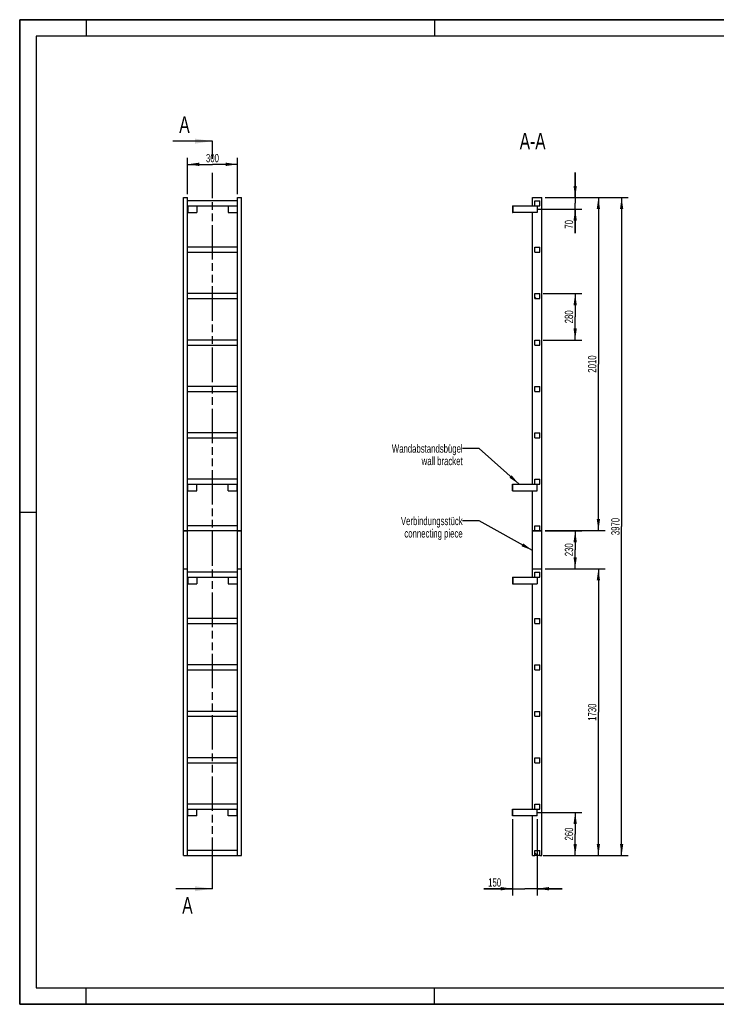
# Model space of a CAD drawing. Header units: millimetres. Extents: x 0 to 8400, y 0 to 5940.
# Tile 1 of 2: x 0 to 4200, y 0 to 5940. Entities that reach past the tile are written whole.
import ezdxf

# ---------------------------------------------------------------- set-up
doc = ezdxf.new("R2010")
doc.units = ezdxf.units.MM
doc.header["$LTSCALE"] = 462
doc.linetypes.add('PHANTOM', pattern=[0.8, 0.45, -0.05, 0.1, -0.05, 0.1, -0.05])
doc.layers.get('0').update_dxf_attribs({"linetype": 'CONTINUOUS'})
for name, color, linetype in [('050_DIMENSIONING', 7, 'CONTINUOUS'), ('053_NOTES', 7, 'CONTINUOUS'), ('HATCHING_BL0', 7, 'CONTINUOUS')]:
    doc.layers.add(name, color=color, linetype=linetype)
doc.styles.get("Standard").update_dxf_attribs({"font": 'txt', "width": 0.7})
doc.dimstyles.new('DIMSTYLE_1', dxfattribs={"dimtxt": 50, "dimasz": 70, "dimexe": 2, "dimexo": 1, "dimtad": 1, "dimdec": 1, "dimtxsty": 'Standard', "dimblk": '_FILLED', "dimblk1": '_FILLED', "dimblk2": '_FILLED', "dimcen": 0.09, "dimazin": 2, "dimtp": 0.5, "dimtm": 0.5, "dimtfac": 1, "dimtdec": 1, "dimtofl": 0, "dimtmove": 0, "dimatfit": 3, "dimldrblk": '_FILLED', "dimfxl": 1, "dimtolj": 1, "dimarcsym": 0})
doc.dimstyles.new('DIMSTYLE_2', dxfattribs={"dimtxt": 50, "dimasz": 70, "dimexe": 2, "dimexo": 1, "dimtad": 1, "dimdec": 1, "dimtxsty": 'Standard', "dimblk": '_FILLED', "dimblk1": '_FILLED', "dimblk2": '_FILLED', "dimcen": 0.09, "dimazin": 2, "dimtp": 0.3, "dimtm": 0.3, "dimtfac": 1, "dimtdec": 1, "dimtofl": 0, "dimtmove": 0, "dimatfit": 3, "dimldrblk": '_FILLED', "dimfxl": 1, "dimtolj": 1, "dimarcsym": 0})
doc.dimstyles.new('DIMSTYLE_3', dxfattribs={"dimtxt": 50, "dimasz": 70, "dimexe": 2, "dimexo": 1, "dimtad": 1, "dimtxsty": 'Standard', "dimblk": '_FILLED', "dimblk1": '_FILLED', "dimblk2": '_FILLED', "dimcen": 0.09, "dimazin": 2, "dimtp": 0.5, "dimtm": 0.5, "dimtfac": 1, "dimtofl": 0, "dimtmove": 0, "dimatfit": 3, "dimldrblk": '_FILLED', "dimfxl": 1, "dimtolj": 1, "dimarcsym": 0})
doc.dimstyles.new('DIMSTYLE_4', dxfattribs={"dimtxt": 50, "dimasz": 70, "dimexe": 2, "dimexo": 1, "dimtad": 1, "dimtxsty": 'Standard', "dimblk": '_FILLED', "dimblk1": '_FILLED', "dimblk2": '_FILLED', "dimcen": 0.09, "dimazin": 2, "dimtp": 2, "dimtm": 2, "dimtfac": 1, "dimtofl": 0, "dimtmove": 0, "dimatfit": 3, "dimldrblk": '_FILLED', "dimfxl": 1, "dimtolj": 1, "dimarcsym": 0})
doc.dimstyles.new('DIMSTYLE_5', dxfattribs={"dimtxt": 50, "dimasz": 70, "dimexe": 2, "dimexo": 1, "dimtad": 1, "dimtxsty": 'Standard', "dimblk": '_FILLED', "dimblk1": '_FILLED', "dimblk2": '_FILLED', "dimcen": 0.09, "dimazin": 2, "dimtp": 1.2, "dimtm": 1.2, "dimtfac": 1, "dimtofl": 0, "dimtmove": 0, "dimatfit": 3, "dimldrblk": '_FILLED', "dimfxl": 1, "dimtolj": 1, "dimarcsym": 0})
doc.dimstyles.new('DIMSTYLE_6', dxfattribs={"dimtxt": 50, "dimasz": 70, "dimexe": 2, "dimexo": 1, "dimtad": 1, "dimdec": 0, "dimtxsty": 'Standard', "dimblk": '_FILLED', "dimblk1": '_FILLED', "dimblk2": '_FILLED', "dimcen": 0.09, "dimazin": 2, "dimtp": 0.5, "dimtm": 0.5, "dimtfac": 1, "dimtdec": 0, "dimtofl": 0, "dimtmove": 0, "dimatfit": 3, "dimldrblk": '_FILLED', "dimfxl": 1, "dimtolj": 1, "dimarcsym": 0})
doc.dimstyles.get("Standard").update_dxf_attribs({"dimtxt": 50, "dimasz": 70, "dimexe": 2, "dimexo": 1, "dimtad": 1, "dimtxsty": 'Standard', "dimblk": '_FILLED', "dimblk1": '_FILLED', "dimblk2": '_FILLED', "dimcen": 0.09, "dimazin": 2, "dimtol": 1, "dimtp": 0.01, "dimtm": 0.01, "dimtfac": 1, "dimtofl": 0, "dimtmove": 0, "dimatfit": 3, "dimldrblk": '_FILLED', "dimfxl": 1, "dimtolj": 1, "dimarcsym": 0})

# ---------------------------------------------------------------- blocks, each defined once
blk = doc.blocks.new('_FILLED')
at = {"color": 0, "linetype": 'ByBlock'}
blk.add_solid([(0, 0), (-1, 0.143), (-1, -0.143)], dxfattribs=at)
blk = doc.blocks.new('*D2')
at = {"layer": '050_DIMENSIONING', "color": 2, "linetype": 'Continuous', "transparency": 16777216}
for p, q in [((1012.3, 4887.4), (1012.3, 5107.4)), ((1012.3, 5067.4), (1162.3, 5067.4)), ((1312.3, 5067.4), (1162.3, 5067.4)), ((1312.3, 4887.4), (1312.3, 5107.4))]:
    blk.add_line(p, q, dxfattribs=at)
at = {"layer": '050_DIMENSIONING', "color": 2, "linetype": 'Continuous', "transparency": 16777216, "xscale": 70, "yscale": 70, "zscale": 70, "rotation": 180}
blk.add_blockref('_FILLED', (1012.3, 5067.4), dxfattribs=at)
at = {"layer": '050_DIMENSIONING', "color": 2, "linetype": 'Continuous', "transparency": 16777216, "xscale": 70, "yscale": 70, "zscale": 70}
blk.add_blockref('_FILLED', (1312.3, 5067.4), dxfattribs=at)
at = {"layer": '050_DIMENSIONING', "color": 2, "linetype": 'Continuous', "transparency": 16777216, "insert": (1162.3, 5129.9), "char_height": 50, "width": 171.429, "attachment_point": 2, "line_spacing_factor": 0.9}
blk.add_mtext('300', dxfattribs=at)
blk = doc.blocks.new('*D3')
at = {"layer": '050_DIMENSIONING', "color": 2, "linetype": 'Continuous', "transparency": 16777216}
for p, q in [((3120.3, 1157.4), (3389.1, 1157.4)), ((3349.1, 1157.4), (3349.1, 1027.4)), ((3349.1, 897.4), (3349.1, 1027.4)), ((3169.1, 897.4), (3389.1, 897.4))]:
    blk.add_line(p, q, dxfattribs=at)
at = {"layer": '050_DIMENSIONING', "color": 2, "linetype": 'Continuous', "transparency": 16777216, "xscale": 70, "yscale": 70, "zscale": 70}
for p, rotation in [((3349.1, 1157.4), 90), ((3349.1, 897.4), 270)]:
    blk.add_blockref('_FILLED', p, dxfattribs=dict(at, rotation=rotation))
at = {"layer": '050_DIMENSIONING', "color": 2, "linetype": 'Continuous', "transparency": 16777216, "insert": (3286.6, 1027.4), "char_height": 50, "width": 176.786, "attachment_point": 2, "rotation": 90, "line_spacing_factor": 0.9}
blk.add_mtext('260', dxfattribs=at)
blk = doc.blocks.new('*D4')
at = {"layer": '050_DIMENSIONING', "color": 2, "linetype": 'Continuous', "transparency": 16777216}
for p, q in [((3349.1, 4867.4), (3349.1, 5017.4)), ((3349.1, 5017.4), (3349.1, 4832.4)), ((3169.1, 4867.4), (3389.1, 4867.4)), ((3349.1, 4652.5), (3349.1, 4832.4)), ((3125.7, 4797.4), (3389.1, 4797.4)), ((3349.1, 4797.4), (3349.1, 4652.5))]:
    blk.add_line(p, q, dxfattribs=at)
at = {"layer": '050_DIMENSIONING', "color": 2, "linetype": 'Continuous', "transparency": 16777216, "xscale": 70, "yscale": 70, "zscale": 70}
for p, rotation in [((3349.1, 4867.4), 270), ((3349.1, 4797.4), 90)]:
    blk.add_blockref('_FILLED', p, dxfattribs=dict(at, rotation=rotation))
at = {"layer": '050_DIMENSIONING', "color": 2, "linetype": 'Continuous', "transparency": 16777216, "insert": (3286.6, 4731.1), "char_height": 50, "width": 117.857, "attachment_point": 3, "rotation": 90, "line_spacing_factor": 0.9}
blk.add_mtext('70', dxfattribs=at)
blk = doc.blocks.new('*D5')
at = {"layer": '050_DIMENSIONING', "color": 2, "linetype": 'Continuous', "transparency": 16777216}
for p, q in [((2970.6, 1117.4), (2970.6, 657.4)), ((3120.6, 1117.4), (3120.6, 657.4)), ((2970.6, 697.4), (2799.2, 697.4)), ((2799.2, 697.4), (3045.6, 697.4)), ((3270.6, 697.4), (3045.6, 697.4)), ((3120.6, 697.4), (3270.6, 697.4))]:
    blk.add_line(p, q, dxfattribs=at)
at = {"layer": '050_DIMENSIONING', "color": 2, "linetype": 'Continuous', "transparency": 16777216, "xscale": 70, "yscale": 70, "zscale": 70}
blk.add_blockref('_FILLED', (2970.6, 697.4), dxfattribs=at)
at = {"layer": '050_DIMENSIONING', "color": 2, "linetype": 'Continuous', "transparency": 16777216, "xscale": 70, "yscale": 70, "zscale": 70, "rotation": 180}
blk.add_blockref('_FILLED', (3120.6, 697.4), dxfattribs=at)
at = {"layer": '050_DIMENSIONING', "color": 2, "linetype": 'Continuous', "transparency": 16777216, "insert": (2902.8, 759.9), "char_height": 50, "width": 155.357, "attachment_point": 3, "line_spacing_factor": 0.9}
blk.add_mtext('150', dxfattribs=at)
blk = doc.blocks.new('*D6')
at = {"layer": '050_DIMENSIONING', "color": 2, "linetype": 'Continuous', "transparency": 16777216}
for p, q in [((3155.6, 4287.4), (3389.1, 4287.4)), ((3349.1, 4287.4), (3349.1, 4147.4)), ((3349.1, 4007.4), (3349.1, 4147.4)), ((3155.6, 4007.4), (3389.1, 4007.4))]:
    blk.add_line(p, q, dxfattribs=at)
at = {"layer": '050_DIMENSIONING', "color": 2, "linetype": 'Continuous', "transparency": 16777216, "xscale": 70, "yscale": 70, "zscale": 70}
for p, rotation in [((3349.1, 4287.4), 90), ((3349.1, 4007.4), 270)]:
    blk.add_blockref('_FILLED', p, dxfattribs=dict(at, rotation=rotation))
at = {"layer": '050_DIMENSIONING', "color": 2, "linetype": 'Continuous', "transparency": 16777216, "insert": (3286.6, 4147.4), "char_height": 50, "width": 176.786, "attachment_point": 2, "rotation": 90, "line_spacing_factor": 0.9}
blk.add_mtext('280', dxfattribs=at)
blk = doc.blocks.new('*D7')
at = {"layer": '050_DIMENSIONING', "color": 2, "linetype": 'Continuous', "transparency": 16777216}
for p, q in [((3169.1, 4867.4), (3529.1, 4867.4)), ((3489.1, 4867.4), (3489.1, 3862.4)), ((3489.1, 2857.4), (3489.1, 3862.4)), ((3169.1, 2857.4), (3529.1, 2857.4))]:
    blk.add_line(p, q, dxfattribs=at)
at = {"layer": '050_DIMENSIONING', "color": 2, "linetype": 'Continuous', "transparency": 16777216, "xscale": 70, "yscale": 70, "zscale": 70}
for p, rotation in [((3489.1, 4867.4), 90), ((3489.1, 2857.4), 270)]:
    blk.add_blockref('_FILLED', p, dxfattribs=dict(at, rotation=rotation))
at = {"layer": '050_DIMENSIONING', "color": 2, "linetype": 'Continuous', "transparency": 16777216, "insert": (3426.6, 3862.4), "char_height": 50, "width": 219.643, "attachment_point": 2, "rotation": 90, "line_spacing_factor": 0.9}
blk.add_mtext('2010', dxfattribs=at)
blk = doc.blocks.new('*D8')
at = {"layer": '050_DIMENSIONING', "color": 2, "linetype": 'Continuous', "transparency": 16777216}
for p, q in [((3169.1, 2627.4), (3529.1, 2627.4)), ((3489.1, 2627.4), (3489.1, 1762.4)), ((3489.1, 897.4), (3489.1, 1762.4)), ((3169.1, 897.4), (3529.1, 897.4))]:
    blk.add_line(p, q, dxfattribs=at)
at = {"layer": '050_DIMENSIONING', "color": 2, "linetype": 'Continuous', "transparency": 16777216, "xscale": 70, "yscale": 70, "zscale": 70}
for p, rotation in [((3489.1, 2627.4), 90), ((3489.1, 897.4), 270)]:
    blk.add_blockref('_FILLED', p, dxfattribs=dict(at, rotation=rotation))
at = {"layer": '050_DIMENSIONING', "color": 2, "linetype": 'Continuous', "transparency": 16777216, "insert": (3426.6, 1762.4), "char_height": 50, "width": 214.286, "attachment_point": 2, "rotation": 90, "line_spacing_factor": 0.9}
blk.add_mtext('1730', dxfattribs=at)
blk = doc.blocks.new('*D9')
at = {"layer": '050_DIMENSIONING', "color": 2, "linetype": 'Continuous', "transparency": 16777216}
for p, q in [((3169.1, 4867.4), (3669.1, 4867.4)), ((3629.1, 4867.4), (3629.1, 2882.4)), ((3629.1, 897.4), (3629.1, 2882.4)), ((3155.6, 897.4), (3669.1, 897.4))]:
    blk.add_line(p, q, dxfattribs=at)
at = {"layer": '050_DIMENSIONING', "color": 2, "linetype": 'Continuous', "transparency": 16777216, "xscale": 70, "yscale": 70, "zscale": 70}
for p, rotation in [((3629.1, 4867.4), 90), ((3629.1, 897.4), 270)]:
    blk.add_blockref('_FILLED', p, dxfattribs=dict(at, rotation=rotation))
at = {"layer": '050_DIMENSIONING', "color": 2, "linetype": 'Continuous', "transparency": 16777216, "insert": (3566.6, 2882.4), "char_height": 50, "width": 230.357, "attachment_point": 2, "rotation": 90, "line_spacing_factor": 0.9}
blk.add_mtext('3970', dxfattribs=at)
blk = doc.blocks.new('*D10')
at = {"layer": '050_DIMENSIONING', "color": 2, "linetype": 'Continuous', "transparency": 16777216}
for p, q in [((3169.1, 2857.3), (3389.1, 2857.3)), ((3349.1, 2857.3), (3349.1, 2742.4)), ((3349.1, 2627.5), (3349.1, 2742.4)), ((3169.1, 2627.5), (3389.1, 2627.5))]:
    blk.add_line(p, q, dxfattribs=at)
at = {"layer": '050_DIMENSIONING', "color": 2, "linetype": 'Continuous', "transparency": 16777216, "xscale": 70, "yscale": 70, "zscale": 70}
for p, rotation in [((3349.1, 2857.3), 90), ((3349.1, 2627.5), 270)]:
    blk.add_blockref('_FILLED', p, dxfattribs=dict(at, rotation=rotation))
at = {"layer": '050_DIMENSIONING', "color": 2, "linetype": 'Continuous', "transparency": 16777216, "insert": (3286.6, 2742.4), "char_height": 50, "width": 171.429, "attachment_point": 2, "rotation": 90, "line_spacing_factor": 0.9}
blk.add_mtext('230', dxfattribs=at)
blk = doc.blocks.new('XSEC_FILLED')
at = {"color": 0, "linetype": 'ByBlock'}
blk.add_solid([(0, 0), (-1, 0.143), (-1, -0.143)], dxfattribs=at)
blk = doc.blocks.new('HATCHING_BL0', base_point=(1042.6, 2952.4))
at = {"layer": 'HATCHING_BL0', "color": 7, "linetype": 'PHANTOM'}
for p, q in [((1162.3, 5107.4), (1162.3, 5207.4)), ((1162.3, 5099.8), (1162.3, 5107.4)), ((1162.3, 797.4), (1162.3, 5016.6)), ((1162.3, 697.4), (1162.3, 797.4))]:
    blk.add_line(p, q, dxfattribs=at)
at = {"layer": 'HATCHING_BL0', "color": 7, "linetype": 'Continuous', "char_height": 100, "width": 128.571, "attachment_point": 1, "line_spacing_factor": 0.9}
for insert in [(962.2, 5357.4), (980.2, 647.4)]:
    blk.add_mtext('A', dxfattribs=dict(at, insert=insert))
at = {"layer": 'HATCHING_BL0', "color": 7, "linetype": 'Continuous'}
for points in [[(1162.3, 5207.4), (922.9, 5207.4)], [(1162.3, 697.4), (940.9, 697.4)]]:
    blk.add_leader(points, dimstyle='Standard', override={"dimasz": 105, "dimtad": 0, "dimldrblk": 'XSEC_FILLED'}, dxfattribs=at)

msp = doc.modelspace()

# ---------------------------------------------------------------- hatches: boundary and pattern name
at = {"linetype": 'Continuous'}
h = msp.add_hatch(dxfattribs=at)
h.set_pattern_fill('ANSI31', color=2, angle=90, style=0, pattern_type=2)
h.set_pattern_definition([(135, (3120.6, 897.42), (-239.54, -239.54), [])])
edge = h.paths.add_edge_path()
edge.add_line((3135.594, 897.417), (3105.594, 897.417))
edge.add_line((3105.594, 897.417), (3105.594, 927.417))
edge.add_line((3105.594, 927.417), (3135.594, 927.417))
edge.add_line((3135.594, 897.417), (3135.594, 927.417))
edge = h.paths.add_edge_path()
edge.add_line((3105.594, 1177.417), (3105.594, 1207.417))
edge.add_line((3105.594, 1207.417), (3135.594, 1207.417))
edge.add_line((3135.594, 1177.417), (3135.594, 1207.417))
edge.add_line((3105.594, 1177.417), (3135.594, 1177.417))
edge = h.paths.add_edge_path()
edge.add_line((3105.594, 1457.417), (3105.594, 1487.417))
edge.add_line((3105.594, 1487.417), (3135.594, 1487.417))
edge.add_line((3135.594, 1457.417), (3135.594, 1487.417))
edge.add_line((3105.594, 1457.417), (3135.594, 1457.417))
edge = h.paths.add_edge_path()
edge.add_line((3105.594, 1737.417), (3105.594, 1767.417))
edge.add_line((3105.594, 1767.417), (3135.594, 1767.417))
edge.add_line((3135.594, 1737.417), (3135.594, 1767.417))
edge.add_line((3105.594, 1737.417), (3135.594, 1737.417))
edge = h.paths.add_edge_path()
edge.add_line((3105.594, 2017.417), (3105.594, 2047.417))
edge.add_line((3105.594, 2047.417), (3135.594, 2047.417))
edge.add_line((3135.594, 2017.417), (3135.594, 2047.417))
edge.add_line((3105.594, 2017.417), (3135.594, 2017.417))
edge = h.paths.add_edge_path()
edge.add_line((3105.594, 2297.417), (3105.594, 2327.417))
edge.add_line((3105.594, 2327.417), (3135.594, 2327.417))
edge.add_line((3135.594, 2297.417), (3135.594, 2327.417))
edge.add_line((3105.594, 2297.417), (3135.594, 2297.417))
edge = h.paths.add_edge_path()
edge.add_line((3105.594, 2577.417), (3105.594, 2607.417))
edge.add_line((3105.594, 2607.417), (3135.594, 2607.417))
edge.add_line((3135.594, 2577.417), (3135.594, 2607.417))
edge.add_line((3105.594, 2577.417), (3135.594, 2577.417))
edge = h.paths.add_edge_path()
edge.add_line((3105.594, 2857.417), (3105.594, 2887.417))
edge.add_line((3105.594, 2887.417), (3135.594, 2887.417))
edge.add_line((3135.594, 2857.417), (3135.594, 2887.417))
edge.add_line((3105.594, 2857.417), (3135.594, 2857.417))
edge = h.paths.add_edge_path()
edge.add_line((3105.594, 3137.417), (3105.594, 3167.417))
edge.add_line((3105.594, 3167.417), (3135.594, 3167.417))
edge.add_line((3135.594, 3137.417), (3135.594, 3167.417))
edge.add_line((3105.594, 3137.417), (3135.594, 3137.417))
edge = h.paths.add_edge_path()
edge.add_line((3105.594, 3417.417), (3105.594, 3447.417))
edge.add_line((3105.594, 3447.417), (3135.594, 3447.417))
edge.add_line((3135.594, 3417.417), (3135.594, 3447.417))
edge.add_line((3105.594, 3417.417), (3135.594, 3417.417))
edge = h.paths.add_edge_path()
edge.add_line((3105.594, 3697.417), (3105.594, 3727.417))
edge.add_line((3105.594, 3727.417), (3135.594, 3727.417))
edge.add_line((3135.594, 3697.417), (3135.594, 3727.417))
edge.add_line((3105.594, 3697.417), (3135.594, 3697.417))
edge = h.paths.add_edge_path()
edge.add_line((3105.594, 3977.417), (3105.594, 4007.417))
edge.add_line((3105.594, 4007.417), (3135.594, 4007.417))
edge.add_line((3135.594, 3977.417), (3135.594, 4007.417))
edge.add_line((3105.594, 3977.417), (3135.594, 3977.417))
edge = h.paths.add_edge_path()
edge.add_line((3105.594, 4257.417), (3105.594, 4287.417))
edge.add_line((3105.594, 4287.417), (3135.594, 4287.417))
edge.add_line((3135.594, 4257.417), (3135.594, 4287.417))
edge.add_line((3105.594, 4257.417), (3135.594, 4257.417))
edge = h.paths.add_edge_path()
edge.add_line((3105.594, 4537.417), (3105.594, 4567.417))
edge.add_line((3105.594, 4567.417), (3135.594, 4567.417))
edge.add_line((3135.594, 4537.417), (3135.594, 4567.417))
edge.add_line((3105.594, 4537.417), (3135.594, 4537.417))
edge = h.paths.add_edge_path()
edge.add_line((3105.594, 4817.417), (3105.594, 4847.417))
edge.add_line((3105.594, 4847.417), (3135.594, 4847.417))
edge.add_line((3135.594, 4817.417), (3135.594, 4847.417))
edge.add_line((3105.594, 4817.417), (3135.594, 4817.417))

# ---------------------------------------------------------------- linework, layer by layer
at = {"color": 7, "linetype": 'Continuous'}
for p, q in [((0, 5940), (8400, 5940)), ((0, 0), (0, 5940)), ((987.255, 4867.417), (1012.255, 4867.417)), ((987.255, 2857.417), (987.255, 4867.417)), ((1012.255, 2857.417), (1012.255, 4867.417)), ((1312.255, 4847.417), (1012.255, 4847.417)), ((1012.255, 4817.417), (1312.255, 4817.417)), ((1014.255, 4817.417), (1014.255, 4777.417)), ((1067.255, 4817.417), (1067.255, 4777.417)), ((1257.255, 4817.417), (1257.255, 4777.417)), ((1310.255, 4817.417), (1310.255, 4777.417)), ((1312.255, 4867.417), (1337.255, 4867.417)), ((1312.255, 2857.417), (1312.255, 4867.417)), ((1337.255, 2857.417), (1337.255, 4867.417)), ((2970.594, 4817.417), (2972.594, 4817.417)), ((2970.594, 4817.417), (2970.594, 4777.417)), ((2972.594, 4817.417), (3105.594, 4817.417)), ((2972.594, 4817.417), (2972.594, 4777.417)), ((3092.094, 4817.417), (3092.094, 4867.417)), ((3092.094, 4867.417), (3149.094, 4867.417)), ((3105.594, 4847.417), (3135.594, 4847.417)), ((3105.594, 4817.417), (3105.594, 4847.417)), ((3105.594, 4817.417), (3135.594, 4817.417)), ((3120.594, 4817.417), (3120.594, 4777.417)), ((3135.594, 4817.417), (3135.594, 4847.417)), ((3149.094, 2857.417), (3149.094, 4867.417)), ((1012.255, 4777.417), (1014.255, 4777.417)), ((1014.255, 4777.417), (1067.255, 4777.417)), ((1257.255, 4777.417), (1310.255, 4777.417)), ((1310.255, 4777.417), (1312.255, 4777.417)), ((2970.594, 4777.417), (2972.594, 4777.417)), ((3120.594, 4777.417), (2972.594, 4777.417)), ((3092.094, 3137.417), (3092.094, 4777.417)), ((1312.255, 4567.417), (1012.255, 4567.417)), ((1012.255, 4537.417), (1312.255, 4537.417)), ((3105.594, 4567.417), (3135.594, 4567.417)), ((3105.594, 4537.417), (3105.594, 4567.417)), ((3105.594, 4537.417), (3135.594, 4537.417)), ((3135.594, 4537.417), (3135.594, 4567.417)), ((1312.255, 4287.417), (1012.255, 4287.417)), ((3105.594, 4287.417), (3135.594, 4287.417)), ((3105.594, 4257.417), (3105.594, 4287.417)), ((3135.594, 4257.417), (3135.594, 4287.417)), ((1012.255, 4257.417), (1312.255, 4257.417)), ((3105.594, 4257.417), (3135.594, 4257.417)), ((1312.255, 4007.417), (1012.255, 4007.417)), ((3105.594, 4007.417), (3135.594, 4007.417)), ((3105.594, 3977.417), (3105.594, 4007.417)), ((3135.594, 3977.417), (3135.594, 4007.417)), ((1012.255, 3977.417), (1312.255, 3977.417)), ((3105.594, 3977.417), (3135.594, 3977.417)), ((1312.255, 3727.417), (1012.255, 3727.417)), ((1012.255, 3697.417), (1312.255, 3697.417)), ((3105.594, 3727.417), (3135.594, 3727.417)), ((3105.594, 3697.417), (3105.594, 3727.417)), ((3105.594, 3697.417), (3135.594, 3697.417)), ((3135.594, 3697.417), (3135.594, 3727.417)), ((1312.255, 3447.417), (1012.255, 3447.417)), ((3105.594, 3417.417), (3105.594, 3447.417)), ((3105.594, 3447.417), (3135.594, 3447.417)), ((3135.594, 3417.417), (3135.594, 3447.417)), ((1012.255, 3417.417), (1312.255, 3417.417)), ((3105.594, 3417.417), (3135.594, 3417.417)), ((1312.255, 3167.417), (1012.255, 3167.417)), ((3105.594, 3137.417), (3105.594, 3167.417)), ((3105.594, 3167.417), (3135.594, 3167.417)), ((3135.594, 3137.417), (3135.594, 3167.417)), ((1012.255, 3137.417), (1312.255, 3137.417)), ((1012.255, 3097.417), (1014.255, 3097.417)), ((1014.255, 3097.417), (1014.255, 3137.417)), ((1014.255, 3097.417), (1067.255, 3097.417)), ((1067.255, 3097.417), (1067.255, 3137.417)), ((1257.255, 3097.417), (1257.255, 3137.417)), ((1257.255, 3097.417), (1310.255, 3097.417)), ((1310.255, 3097.417), (1310.255, 3137.417)), ((1310.255, 3097.417), (1312.255, 3097.417)), ((2970.594, 3137.417), (2972.594, 3137.417)), ((2970.594, 3097.417), (2970.594, 3137.417)), ((2970.594, 3097.417), (2972.594, 3097.417)), ((2972.594, 3137.417), (3105.594, 3137.417)), ((2972.594, 3097.417), (2972.594, 3137.417)), ((2972.594, 3097.417), (3120.594, 3097.417)), ((3092.094, 2857.417), (3092.094, 3097.417)), ((3105.594, 3137.417), (3135.594, 3137.417)), ((3120.594, 3097.417), (3120.594, 3137.417)), ((987.255, 2857.417), (1012.255, 2857.417)), ((987.255, 2627.517), (987.255, 2857.317)), ((987.255, 2857.317), (1012.255, 2857.317)), ((1312.255, 2887.417), (1012.255, 2887.417)), ((1012.255, 2857.417), (1312.255, 2857.417)), ((1012.255, 2627.517), (1012.255, 2857.317)), ((1312.255, 2857.417), (1337.255, 2857.417)), ((1312.255, 2627.517), (1312.255, 2857.317)), ((1312.255, 2857.317), (1337.255, 2857.317)), ((1337.255, 2627.517), (1337.255, 2857.317)), ((3092.094, 2857.417), (3105.594, 2857.417)), ((3092.094, 2627.517), (3092.094, 2857.317)), ((3092.094, 2857.317), (3149.094, 2857.317)), ((3105.594, 2857.417), (3105.594, 2887.417)), ((3105.594, 2887.417), (3135.594, 2887.417)), ((3105.594, 2857.417), (3135.594, 2857.417)), ((3135.594, 2857.417), (3135.594, 2887.417)), ((3135.594, 2857.417), (3149.094, 2857.417)), ((3149.094, 2627.517), (3149.094, 2857.317)), ((987.255, 2627.517), (1012.255, 2627.517)), ((987.255, 897.417), (987.255, 2627.417)), ((987.255, 2627.417), (1012.255, 2627.417)), ((1012.255, 897.417), (1012.255, 2627.417)), ((1312.255, 2627.517), (1337.255, 2627.517)), ((1312.255, 897.417), (1312.255, 2627.417)), ((1312.255, 2627.417), (1337.255, 2627.417)), ((1337.255, 897.417), (1337.255, 2627.417)), ((3092.094, 2627.517), (3149.094, 2627.517)), ((3092.094, 2627.417), (3149.094, 2627.417)), ((3092.094, 2577.417), (3092.094, 2627.417)), ((3149.094, 897.417), (3149.094, 2627.417)), ((1312.255, 2607.417), (1012.255, 2607.417)), ((1012.255, 2577.417), (1312.255, 2577.417)), ((1014.255, 2577.417), (1014.255, 2537.417)), ((1067.255, 2577.417), (1067.255, 2537.417)), ((1257.255, 2577.417), (1257.255, 2537.417)), ((1310.255, 2577.417), (1310.255, 2537.417)), ((2970.594, 2577.417), (2972.594, 2577.417)), ((2970.594, 2577.417), (2970.594, 2537.417)), ((2972.594, 2577.417), (3105.594, 2577.417)), ((2972.594, 2577.417), (2972.594, 2537.417)), ((3105.594, 2577.417), (3105.594, 2607.417)), ((3105.594, 2607.417), (3135.594, 2607.417)), ((3105.594, 2577.417), (3135.594, 2577.417)), ((3120.594, 2577.417), (3120.594, 2537.417)), ((3135.594, 2577.417), (3135.594, 2607.417)), ((1012.255, 2537.417), (1014.255, 2537.417)), ((1014.255, 2537.417), (1067.255, 2537.417)), ((1257.255, 2537.417), (1310.255, 2537.417)), ((1310.255, 2537.417), (1312.255, 2537.417)), ((2970.594, 2537.417), (2972.594, 2537.417)), ((2972.594, 2537.417), (3120.594, 2537.417)), ((3092.094, 1177.417), (3092.094, 2537.417)), ((1312.255, 2327.417), (1012.255, 2327.417)), ((3105.594, 2297.417), (3105.594, 2327.417)), ((3105.594, 2327.417), (3135.594, 2327.417)), ((3135.594, 2297.417), (3135.594, 2327.417)), ((1012.255, 2297.417), (1312.255, 2297.417)), ((3105.594, 2297.417), (3135.594, 2297.417)), ((1312.255, 2047.417), (1012.255, 2047.417)), ((3105.594, 2017.417), (3105.594, 2047.417)), ((3105.594, 2047.417), (3135.594, 2047.417)), ((3135.594, 2017.417), (3135.594, 2047.417)), ((1012.255, 2017.417), (1312.255, 2017.417)), ((3105.594, 2017.417), (3135.594, 2017.417)), ((1312.255, 1767.417), (1012.255, 1767.417)), ((1012.255, 1737.417), (1312.255, 1737.417)), ((3105.594, 1737.417), (3105.594, 1767.417)), ((3105.594, 1767.417), (3135.594, 1767.417)), ((3105.594, 1737.417), (3135.594, 1737.417)), ((3135.594, 1737.417), (3135.594, 1767.417)), ((1312.255, 1487.417), (1012.255, 1487.417)), ((3105.594, 1457.417), (3105.594, 1487.417)), ((3105.594, 1487.417), (3135.594, 1487.417)), ((3135.594, 1457.417), (3135.594, 1487.417)), ((1012.255, 1457.417), (1312.255, 1457.417)), ((3105.594, 1457.417), (3135.594, 1457.417)), ((1312.255, 1207.417), (1012.255, 1207.417)), ((3105.594, 1177.417), (3105.594, 1207.417)), ((3105.594, 1207.417), (3135.594, 1207.417)), ((3135.594, 1177.417), (3135.594, 1207.417)), ((1012.255, 1177.417), (1312.255, 1177.417)), ((1014.255, 1137.417), (1012.255, 1137.417)), ((1014.255, 1137.417), (1014.255, 1177.417)), ((1067.255, 1137.417), (1014.255, 1137.417)), ((1067.255, 1137.417), (1067.255, 1177.417)), ((1257.255, 1137.417), (1257.255, 1177.417)), ((1310.255, 1137.417), (1257.255, 1137.417)), ((1310.255, 1137.417), (1310.255, 1177.417)), ((1312.255, 1137.417), (1310.255, 1137.417)), ((2970.594, 1177.417), (2972.594, 1177.417)), ((2970.594, 1137.417), (2970.594, 1177.417)), ((2972.594, 1137.417), (2970.594, 1137.417)), ((2972.594, 1177.417), (3105.594, 1177.417)), ((2972.594, 1137.417), (2972.594, 1177.417)), ((3120.594, 1137.417), (2972.594, 1137.417)), ((3092.094, 897.417), (3092.094, 1137.417)), ((3105.594, 1177.417), (3135.594, 1177.417)), ((3120.594, 1137.417), (3120.594, 1177.417)), ((987.255, 897.417), (1012.255, 897.417)), ((1312.255, 927.417), (1012.255, 927.417)), ((1012.255, 897.417), (1312.255, 897.417)), ((1312.255, 897.417), (1337.255, 897.417)), ((3092.094, 897.417), (3105.594, 897.417)), ((3105.594, 897.417), (3105.594, 927.417)), ((3105.594, 927.417), (3135.594, 927.417)), ((3135.594, 897.417), (3105.594, 897.417)), ((3135.594, 897.417), (3135.594, 927.417)), ((3135.594, 897.417), (3149.094, 897.417)), ((0, 0), (8400, 0))]:
    msp.add_line(p, q, dxfattribs=at)
at = {"color": 3, "linetype": 'Continuous'}
for p, q in [((0, 5940), (0, 0)), ((8400, 5940), (0, 5940)), ((400, 5940), (400, 5840)), ((2500, 5940), (2500, 5840)), ((0, 2970), (100, 2970)), ((400, 0), (400, 100)), ((2500, 0), (2500, 100)), ((8400, 0), (0, 0))]:
    msp.add_line(p, q, dxfattribs=at)
at = {"color": 5, "linetype": 'Continuous'}
for p, q in [((100, 5840), (100, 100)), ((8300, 5840), (100, 5840)), ((100, 100), (8300, 100))]:
    msp.add_line(p, q, dxfattribs=at)

# ---------------------------------------------------------------- block references
at = {"layer": 'HATCHING_BL0'}
msp.add_blockref('HATCHING_BL0', (1042.564, 2952.417), dxfattribs=at)

# ---------------------------------------------------------------- texts
at = {"layer": '053_NOTES', "color": 2, "linetype": 'Continuous', "attachment_point": 3, "line_spacing_factor": 0.9}
for s, insert, char_height, width in [('A-A', (3170.726, 5257.417), 100, 364.28571), ('Wandabstandsbügel\\Pwall bracket', (2670.594, 3377.646), 50, 945.35714), ('Verbindungsstück\\Pconnecting piece', (2670.594, 2940.826), 50, 843.57143)]:
    msp.add_mtext(s, dxfattribs=dict(at, insert=insert, char_height=char_height, width=width))

# ---------------------------------------------------------------- dimensions: what is measured, and where the dimension line sits
at = {"layer": '050_DIMENSIONING', "color": 2, "linetype": 'Continuous'}
for base, p1, p2, dimstyle, picture, middle in [((1312.255, 5067.417), (1012.255, 4886.417), (1312.255, 4886.417), 'DIMSTYLE_1', '*D2', (1155.112, 5067.417)), ((3120.594, 697.417), (2970.594, 1118.417), (3120.594, 1118.417), 'DIMSTYLE_3', '*D5', (2843.839, 697.417))]:
    dim = msp.add_linear_dim(base=base, p1=p1, p2=p2, dimstyle=dimstyle, dxfattribs=at)
    dim.commit()
    dim.dimension.update_dxf_attribs({"geometry": picture, "text_midpoint": middle, "dimtype": 160})
for base, p1, p2, angle, dimstyle, picture, middle in [((3349.094, 4797.417), (3168.094, 4867.417), (3124.738, 4797.417), 270, 'DIMSTYLE_2', '*D4', (3349.094, 4684.631)), ((3629.094, 4867.417), (3154.594, 897.417), (3168.094, 4867.417), 90, 'DIMSTYLE_4', '*D9', (3629.094, 2875.274)), ((3489.094, 4867.417), (3168.094, 2857.417), (3168.094, 4867.417), 90, 'DIMSTYLE_4', '*D7', (3489.094, 3855.274)), ((3349.094, 4007.417), (3154.594, 4287.417), (3154.594, 4007.417), 270, 'DIMSTYLE_3', '*D6', (3349.094, 4140.274)), ((3349.094, 2857.317), (3168.094, 2627.517), (3168.094, 2857.317), 90, 'DIMSTYLE_6', '*D10', (3349.094, 2735.274)), ((3489.094, 2627.417), (3168.094, 897.417), (3168.094, 2627.417), 90, 'DIMSTYLE_5', '*D8', (3489.094, 1755.274)), ((3349.094, 1157.417), (3168.094, 897.417), (3119.332, 1157.417), 90, 'DIMSTYLE_1', '*D3', (3349.094, 1020.274))]:
    dim = msp.add_linear_dim(base=base, p1=p1, p2=p2, angle=angle, dimstyle=dimstyle, dxfattribs=at)
    dim.commit()
    dim.dimension.update_dxf_attribs({"geometry": picture, "text_midpoint": middle, "dimtype": 160})

# ---------------------------------------------------------------- leaders
at = {"layer": '053_NOTES', "color": 2, "linetype": 'Continuous', "annotation_type": 0, "has_hookline": 1, "hookline_direction": 1}
for points, text_width in [([(3011.303, 3137.417), (2770.594, 3352.646), (2670.594, 3352.646)], 578.176), ([(3092.094, 2738.089), (2770.594, 2915.826), (2670.594, 2915.826)], 537.292)]:
    msp.add_leader(points, dimstyle='Standard', override={"dimtad": 0}, dxfattribs=dict(at, text_width=text_width))

doc.saveas('drawing.dxf')
